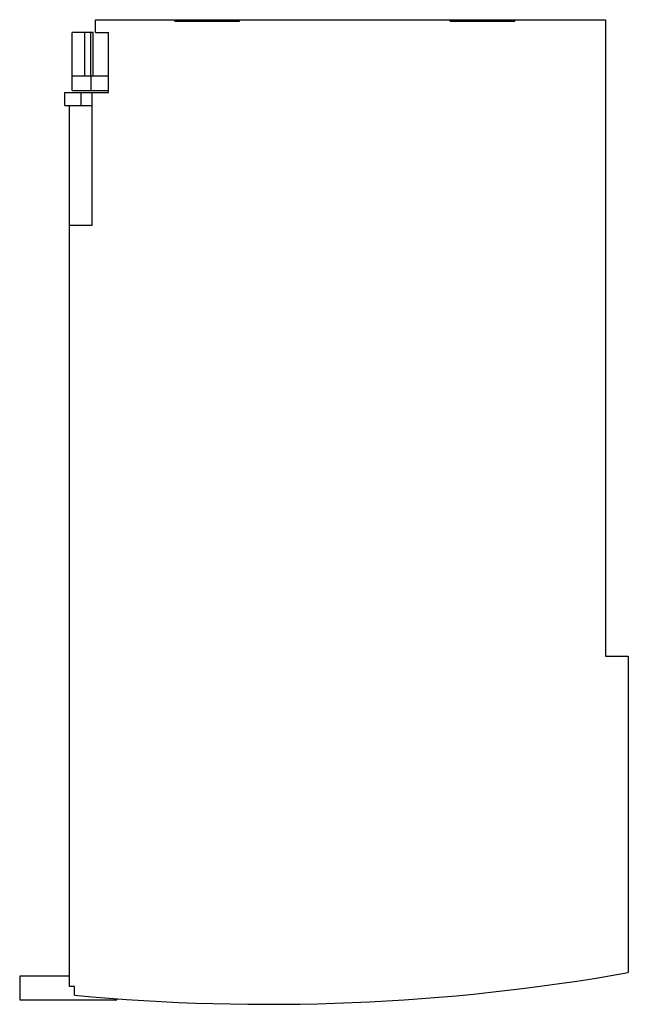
# Model space of a CAD drawing. Header units: millimetres. Extents: x 6.4 to 44, y 5.3 to 66.1.
import ezdxf

# ---------------------------------------------------------------- set-up
doc = ezdxf.new("R2010")
doc.units = ezdxf.units.MM
doc.header["$LTSCALE"] = 4.625687
doc.layers.get('0').update_dxf_attribs({"linetype": 'CONTINUOUS'})

msp = doc.modelspace()

# ---------------------------------------------------------------- linework, layer by layer
at = {"color": 7, "linetype": 'Continuous'}
for p, q in [((11.062, 65.255), (11.062, 66.055)), ((11.062, 66.055), (42.562, 66.055)), ((15.962, 65.955), (15.962, 66.055)), ((15.962, 65.955), (19.962, 65.955)), ((19.962, 65.955), (19.962, 66.055)), ((32.962, 65.955), (32.962, 66.055)), ((32.962, 65.955), (36.962, 65.955)), ((36.962, 65.955), (36.962, 66.055)), ((42.562, 66.055), (42.562, 26.755)), ((9.624, 62.575), (9.624, 65.255)), ((10.92, 65.255), (9.624, 65.255)), ((10.376, 65.255), (10.376, 62.575)), ((10.771, 62.575), (10.771, 65.255)), ((10.92, 62.575), (10.92, 65.255)), ((11.062, 65.255), (11.862, 65.255)), ((11.862, 61.555), (11.862, 65.255)), ((9.62, 61.675), (9.62, 62.575)), ((9.62, 62.575), (9.622, 62.575)), ((11.862, 62.575), (9.624, 62.575)), ((10.766, 62.575), (10.766, 61.675)), ((9.162, 60.755), (9.162, 61.555)), ((9.162, 61.555), (11.862, 61.555)), ((9.62, 61.675), (11.862, 61.675)), ((10.162, 61.555), (10.162, 60.755)), ((10.862, 53.355), (10.862, 61.555)), ((9.162, 60.755), (10.862, 60.755)), ((9.462, 6.355), (9.462, 60.755)), ((10.862, 53.355), (9.462, 53.355)), ((42.562, 26.755), (43.962, 26.755)), ((43.962, 26.755), (43.962, 7.212)), ((9.462, 6.985), (6.382, 6.985)), ((6.382, 6.985), (6.382, 5.535)), ((9.762, 6.355), (9.462, 6.355)), ((9.762, 5.809), (9.762, 6.355)), ((6.382, 5.535), (12.382, 5.535)), ((12.382, 5.535), (12.382, 5.591))]:
    msp.add_line(p, q, dxfattribs=at)
msp.add_arc((21.662, 133.255), 128, 264.66558, 280.0332, dxfattribs=at)

doc.saveas('drawing.dxf')
